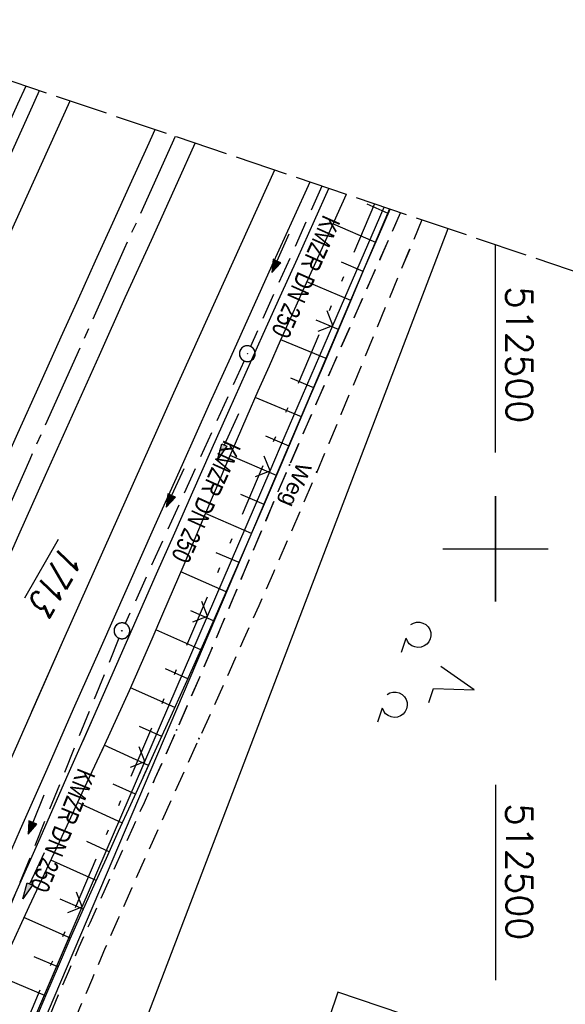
# Model space of a CAD drawing. Extents: x 511997 to 512565, y 475430 to 476399.
# Tile 31 of 32: x 512455 to 512507, y 476257 to 476350. Entities that reach past the tile are written whole.
import ezdxf

# ---------------------------------------------------------------- set-up
doc = ezdxf.new("R2010")
doc.units = 0
doc.header["$LTSCALE"] = 10
doc.header["$MEASUREMENT"] = 0
for name, pattern in [('ACHSE', [5.5, 4, -0.5, 0.5, -0.5]), ('AUSGEZOGEN', [0]), ('LT00', [0]), ('LT09', [0.54, 0.2, -0.1, 0.02, -0.1, 0.02, -0.1]), ('LT11', [0.3, 0.2, -0.1]), ('LT14', [0.6, 0.5, -0.1]), ('STRICHLINIE2', [0.375, 0.25, -0.125])]:
    doc.linetypes.add(name, pattern=pattern)
doc.layers.get('0').update_dxf_attribs({"linetype": 'LT00'})
for name, color, linetype in [('-AX-020', 250, 'ACHSE'), ('-Halt-Pfeil', 4, 'LT00'), ('-Haltung', 182, 'STRICHLINIE2'), ('-Haltungsbeschriftung', 182, 'LT00'), ('BAB-KABEL_TEXT_KASTEN', 224, 'Continuous'), ('DFK_AB_FLNR', 7, 'Continuous'), ('DFK_AB_L', 21, 'LT00'), ('DFK_KATASTER', 250, 'LT00'), ('DFK_NUTZUNG', 250, 'LT00'), ('FELDWEG_TEXT', 1, 'Continuous'), ('GEMARKUNGSGRENZE', 3, 'LT09'), ('PFEIL', 140, 'AUSGEZOGEN'), ('V88_AFBR_BAB', 250, 'LT00'), ('V88_BOESCH', 250, 'LT00'), ('V88_BOSCHUNG', 250, 'LT00'), ('V88_FELDWEG', 250, 'LT11'), ('V88_GRABEN', 250, 'LT00'), ('V88_KA_PRUF', 182, 'LT00'), ('V88_LD_MARK', 250, 'LT00'), ('V88_RASTER', 250, 'LT00'), ('V88_ZAUN', 40, 'LT00'), ('V89_AFBR_BAB', 250, 'LT00'), ('V89_BOESCH', 250, 'LT00'), ('V89_BOSCHUNG', 250, 'LT00'), ('V89_FELDWEG', 250, 'LT11'), ('V89_GRABEN', 250, 'LT00'), ('V89_KA_PRUF', 182, 'LT00'), ('V89_LD_MARK', 250, 'LT00'), ('V89_RASTER', 250, 'LT00'), ('V89_ZAUN', 40, 'LT00')]:
    doc.layers.add(name, color=color, linetype=linetype)
doc.layers.add('-BLATT_89-RAND', color=7, linetype='LT14', plot=False)
doc.styles.add('Beschrift', font='ARIAL.TTF')
doc.styles.add('Haltungsbeschriftung', font='ARIAL.TTF', dxfattribs={"width": 0.75})
doc.styles.get("Standard").update_dxf_attribs({"font": 'romans.shx'})

# ---------------------------------------------------------------- blocks, each defined once
blk = doc.blocks.new('SYMB0011')
at = {"color": 0, "linetype": 'ByBlock'}
for p, q in [((0.5, 0), (-0.5, 0)), ((0, 0.5), (0, -0.5))]:
    blk.add_line(p, q, dxfattribs=at)
blk = doc.blocks.new('SYMB0003')
at = {"color": 0, "linetype": 'ByBlock'}
for p, q in [((-0.015712, 0), (0.010166, 0.012015)), ((0, -0.021257), (-0.015712, 0)), ((0.010166, 0.012015), (0, -0.021257))]:
    blk.add_line(p, q, dxfattribs=at)
for points in [[(-0.031395, 0.499013), (-0.093691, 0.491144), (-0.154509, 0.475528), (-0.21289, 0.452414), (-0.267913, 0.422164), (-0.318712, 0.385257), (-0.364484, 0.342274), (-0.404509, 0.293893), (-0.438154, 0.240877), (-0.464888, 0.184062), (-0.484292, 0.124345), (-0.496058, 0.062667), (-0.5, 0)], [(-0.5, 0), (-0.496058, -0.062667), (-0.484292, -0.124345), (-0.464888, -0.184062), (-0.438154, -0.240877), (-0.404509, -0.293893), (-0.364485, -0.342274), (-0.318712, -0.385257), (-0.267914, -0.422164), (-0.21289, -0.452414), (-0.154509, -0.475529), (-0.093691, -0.491144), (-0.031395, -0.499014), (0.031395, -0.499014)], [(0.5, 0), (0.496057, 0.062667), (0.484292, 0.124345), (0.464888, 0.184062), (0.438153, 0.240877), (0.404509, 0.293893), (0.364484, 0.342274), (0.318712, 0.385257), (0.267913, 0.422164), (0.21289, 0.452414), (0.154509, 0.475528), (0.093691, 0.491144), (0.031395, 0.499013), (-0.031395, 0.499013)], [(0.031395, -0.499014), (0.093691, -0.491144), (0.154509, -0.475529), (0.21289, -0.452414), (0.267914, -0.422164), (0.318712, -0.385257), (0.364485, -0.342274), (0.404509, -0.293893), (0.438154, -0.240877), (0.464889, -0.184062), (0.484292, -0.124345), (0.496058, -0.062667), (0.5, 0)]]:
    blk.add_lwpolyline(points, dxfattribs=at)
blk = doc.blocks.new('SYMB0024')
at = {"color": 0, "linetype": 'ByBlock'}
for p, q in [((-0.5, 0.5), (0, 0)), ((0, 0), (0.5, 0.5))]:
    blk.add_line(p, q, dxfattribs=at)
blk = doc.blocks.new('Pfreil3')
at = {"layer": 'PFEIL'}
blk.add_hatch(color=256, dxfattribs=at).paths.add_polyline_path([(-1.549, 0.273), (-1.549, -0.273), (0, 0)])
for p, q in [((-1.549, 0), (-4.831, 0)), ((-1.549, -0.273), (-1.549, 0.273)), ((-1.549, 0.273), (0, 0)), ((0, 0), (-1.549, -0.273))]:
    blk.add_line(p, q, dxfattribs=at)
blk = doc.blocks.new('SYMB7201')
at = {"color": 0, "linetype": 'ByBlock'}
for p, q in [((0, 0.385), (-0.11, 0.015)), ((-0.255, -0.385), (-0.115, -0.385)), ((0.445, -0.385), (0.585, -0.385))]:
    blk.add_line(p, q, dxfattribs=at)
for points in [[(0.25, 0.015), (0.11, 0.015), (0, 0.385)], [(-0.393816, -0.383308), (-0.416239, -0.362945), (-0.432849, -0.337617), (-0.442589, -0.308936), (-0.444836, -0.27873), (-0.439449, -0.248923), (-0.426769, -0.221415), (-0.407606, -0.197958), (-0.38318, -0.180047), (-0.355047, -0.168823), (-0.325, -0.165), (-0.294953, -0.168823), (-0.26682, -0.180047), (-0.242394, -0.197959), (-0.223231, -0.221415), (-0.210551, -0.248923), (-0.205164, -0.27873), (-0.207411, -0.308936), (-0.21715, -0.337617), (-0.233761, -0.362945), (-0.256184, -0.383308)], [(0.306185, -0.383308), (0.283761, -0.362945), (0.267151, -0.337617), (0.257411, -0.308936), (0.255164, -0.27873), (0.260552, -0.248923), (0.273231, -0.221415), (0.292394, -0.197958), (0.31682, -0.180047), (0.344953, -0.168823), (0.375, -0.165), (0.405047, -0.168823), (0.43318, -0.180047), (0.457606, -0.197959), (0.476769, -0.221415), (0.489449, -0.248923), (0.494836, -0.27873), (0.492589, -0.308936), (0.48285, -0.337617), (0.466239, -0.362945), (0.443816, -0.383308)]]:
    blk.add_lwpolyline(points, dxfattribs=at)
blk = doc.blocks.new('SYMB0070')
at = {"color": 0, "linetype": 'ByBlock'}
for p, q in [((-0.5, 0), (0.2, 0)), ((0.5, 0), (0.2, 0.1)), ((0.2, 0.1), (0.2, 0)), ((0.468, 0), (0.21, 0.086)), ((0.21, 0.086), (0.21, -0.086)), ((0.21, -0.086), (0.468, 0)), ((0.22, -0.072), (0.437, 0)), ((0.23, -0.058), (0.405, 0)), ((0.24, -0.045), (0.374, 0)), ((0.342, 0), (0.25, 0.031)), ((0.25, 0.031), (0.25, -0.031)), ((0.25, -0.031), (0.342, 0)), ((0.26, -0.017), (0.31, 0)), ((0.27, -0.003), (0.279, 0))]:
    blk.add_line(p, q, dxfattribs=at)
for points in [[(0.2, 0), (0.2, -0.1), (0.5, 0)], [(0.437, 0), (0.22, 0.072), (0.22, -0.072)], [(0.405, 0), (0.23, 0.058), (0.23, -0.058)], [(0.374, 0), (0.24, 0.045), (0.24, -0.045)], [(0.31, 0), (0.26, 0.017), (0.26, -0.017)], [(0.279, 0), (0.27, 0.003), (0.27, -0.003)]]:
    blk.add_lwpolyline(points, dxfattribs=at)

msp = doc.modelspace()

# ---------------------------------------------------------------- linework, layer by layer
at = {"layer": '-AX-020', "ltscale": 0.2, "flags": 128}
msp.add_lwpolyline([(512469.633, 476339.086), (512464.81, 476328.445), (512455.84, 476308.46), (512446.944, 476288.443), (512438.12, 476268.394), (512429.37, 476248.313), (512420.694, 476228.2), (512412.09, 476208.055), (512403.561, 476187.879), (512395.105, 476167.672), (512386.723, 476147.434), (512378.415, 476127.166), (512370.181, 476106.867), (512362.021, 476086.539), (512353.936, 476066.181), (512345.925, 476045.794), (512337.988, 476025.377), (512330.127, 476004.932), (512322.339, 475984.458), (512314.627, 475963.955), (512306.989, 475943.425), (512299.427, 475922.867), (512291.94, 475902.281), (512284.528, 475881.669), (512277.191, 475861.029), (512269.93, 475840.362), (512262.744, 475819.67), (512255.634, 475798.951), (512248.599, 475778.206), (512241.641, 475757.436), (512234.758, 475736.641), (512227.951, 475715.82), (512221.221, 475694.975), (512214.566, 475674.105), (512207.988, 475653.211), (512201.487, 475632.294), (512200.128, 475627.887), (512194.281, 475608.791), (512188.5, 475589.674), (512182.785, 475570.538), (512177.137, 475551.381), (512171.56, 475532.204), (512166.053, 475513.007), (512160.618, 475493.788), (512155.257, 475474.55), (512153.847, 475469.413)], dxfattribs=at)
at = {"layer": '-BLATT_89-RAND'}
msp.add_lwpolyline([(512293.557, 476398.611), (511997.317, 475522.331), (512269.201, 475430.416), (512565.441, 476306.697), (512293.557, 476398.611)], dxfattribs=at)
at = {"layer": '-Haltung'}
for p, q in [((512483.532, 476334.387), (512476.777, 476319.189)), ((512476.163, 476317.821), (512464.89, 476292.915)), ((512476.163, 476317.821), (512464.89, 476292.915)), ((512464.299, 476291.537), (512450.423, 476257.336))]:
    msp.add_line(p, q, dxfattribs=at)
at = {"layer": 'BAB-KABEL_TEXT_KASTEN', "linetype": 'AUSGEZOGEN'}
msp.add_lwpolyline([(512485.062, 476257.974), (512473.193, 476222.864), (512487.458, 476218.042), (512499.328, 476253.152)], close=True, dxfattribs=at)
at = {"layer": 'DFK_AB_L'}
msp.add_line((512489.946, 476332.219), (512449.364, 476236.83), dxfattribs=at)
at = {"layer": 'DFK_KATASTER'}
msp.add_line((512495.483, 476330.347), (512461.578, 476241.601), dxfattribs=at)
at = {"layer": 'GEMARKUNGSGRENZE', "ltscale": 2.5, "flags": 128}
msp.add_lwpolyline([(512488.521, 476332.701), (512447.696, 476236.741), (512445.748, 476232.406), (512395.202, 476115.896), (512387.923, 476094.992), (512385.787, 476088.818), (512379.737, 476057.071), (512363.301, 476018.741)], dxfattribs=at)
at = {"layer": 'V88_AFBR_BAB'}
for points in [[(512435.625, 476296.337), (512438.304, 476302.364), (512443.354, 476313.671), (512448.428, 476324.968), (512450.887, 476330.421), (512453.35, 476335.872), (512455.817, 476341.321), (512456.774, 476343.433)], [(512467.713, 476339.735), (512466.975, 476338.107), (512465.336, 476334.497), (512463.697, 476330.887), (512462.058, 476327.277), (512460.421, 476323.666), (512458.788, 476320.054), (512456.734, 476315.496), (512454.686, 476310.934), (512452.643, 476306.371), (512450.605, 476301.806), (512448.569, 476297.239), (512446.567, 476292.743), (512445.601, 476290.57)], [(512449.131, 476288.53), (512450.294, 476291.162), (512452.273, 476295.628), (512454.803, 476301.316), (512457.342, 476307), (512459.888, 476312.68), (512462.442, 476318.357), (512464.904, 476323.816), (512467.371, 476329.273), (512469.842, 476334.729), (512471.527, 476338.446)], [(512482.386, 476334.775), (512480.775, 476331.223), (512478.801, 476326.866), (512476.829, 476322.507), (512474.861, 476318.148), (512472.897, 476313.786), (512470.284, 476307.964), (512467.678, 476302.137), (512465.08, 476296.308), (512462.488, 476290.476), (512459.968, 476284.79), (512459.079, 476282.779)]]:
    msp.add_lwpolyline(points, dxfattribs=at)
at = {"layer": 'V88_BOESCH'}
for points in [[(512455.474, 476343.873), (512454.691, 476342.142), (512453.44, 476339.392), (512452.186, 476336.645), (512450.931, 476333.898), (512449.676, 476331.15), (512448.423, 476328.402), (512447.174, 476325.652), (512445.496, 476321.936), (512443.825, 476318.216), (512442.161, 476314.493), (512440.5, 476310.769), (512438.841, 476307.044), (512437.182, 476303.319), (512435.488, 476299.522), (512434.386, 476297.053)], [(512466.63, 476278.414), (512467.747, 476280.863), (512468.903, 476283.411), (512470.753, 476287.523), (512472.586, 476291.643), (512474.403, 476295.769), (512476.205, 476299.902), (512477.994, 476304.041), (512479.77, 476308.185), (512481.076, 476311.252), (512482.377, 476314.32), (512483.677, 476317.389), (512484.977, 476320.458), (512486.28, 476323.526), (512487.588, 476326.592), (512488.903, 476329.654), (512490.006, 476332.199)]]:
    msp.add_lwpolyline(points, dxfattribs=at)
at = {"layer": 'V88_BOSCHUNG'}
for p, q in [((512489.832, 476331.801), (512487.823, 476332.668)), ((512488.642, 476329.047), (512484.589, 476330.798)), ((512487.459, 476326.29), (512485.408, 476327.176)), ((512486.285, 476323.539), (512482.118, 476325.318)), ((512485.116, 476320.787), (512482.998, 476321.681)), ((512483.95, 476318.034), (512479.646, 476319.829)), ((512482.78, 476315.272), (512480.601, 476316.18)), ((512481.605, 476312.5), (512477.213, 476314.353)), ((512480.428, 476309.73), (512478.223, 476310.671)), ((512479.247, 476306.962), (512474.837, 476308.865)), ((512478.064, 476304.205), (512475.863, 476305.154)), ((512476.876, 476301.45), (512472.494, 476303.341)), ((512475.682, 476298.698), (512473.505, 476299.638)), ((512474.477, 476295.94), (512470.162, 476297.824)), ((512473.267, 476293.184), (512471.129, 476294.128)), ((512472.049, 476290.432), (512467.808, 476292.326)), ((512470.828, 476287.691), (512468.717, 476288.634)), ((512469.6, 476284.954), (512465.388, 476286.836)), ((512468.359, 476282.212), (512466.257, 476283.162)), ((512467.113, 476279.472), (512462.909, 476281.393))]:
    msp.add_line(p, q, dxfattribs=at)
at = {"layer": 'V88_FELDWEG', "flags": 128}
for points in [[(512467.572, 476277.87), (512467.747, 476278.259), (512468.771, 476280.546), (512469.785, 476282.837), (512470.877, 476285.337), (512471.958, 476287.843), (512473.03, 476290.352), (512474.095, 476292.865), (512475.156, 476295.379), (512476.214, 476297.894), (512477.273, 476300.409), (512478.334, 476302.923), (512479.401, 476305.434), (512480.474, 476307.943), (512481.659, 476310.684), (512482.853, 476313.421), (512484.054, 476316.155), (512485.261, 476318.887), (512486.47, 476321.617), (512487.68, 476324.347), (512488.89, 476327.078), (512490.095, 476329.81), (512490.997, 476331.863)], [(512493.026, 476331.178), (512492.155, 476329.12), (512491.012, 476326.392), (512489.875, 476323.66), (512488.743, 476320.927), (512487.612, 476318.193), (512486.48, 476315.459), (512485.344, 476312.727), (512484.203, 476309.998), (512483.052, 476307.272), (512481.696, 476304.099), (512480.327, 476300.932), (512478.945, 476297.77), (512477.552, 476294.613), (512476.149, 476291.46), (512474.739, 476288.31), (512473.322, 476285.163), (512471.9, 476282.018), (512470.617, 476279.188), (512469.511, 476276.749)]]:
    msp.add_lwpolyline(points, dxfattribs=at)
at = {"layer": 'V88_GRABEN'}
for points in [[(512460.867, 476281.746), (512461.911, 476284.109), (512464.453, 476289.872), (512466.164, 476293.754), (512467.875, 476297.637), (512469.588, 476301.518), (512471.305, 476305.398), (512473.026, 476309.276), (512474.753, 476313.151), (512476.363, 476316.745), (512477.977, 476320.337), (512479.594, 476323.928), (512481.212, 476327.519), (512482.827, 476331.111), (512484.196, 476334.163)], [(512485.845, 476333.605), (512484.959, 476331.622), (512483.888, 476329.24), (512482.814, 476326.86), (512481.74, 476324.48), (512480.666, 476322.099), (512479.595, 476319.717), (512478.53, 476317.332), (512477.473, 476314.944), (512476.426, 476312.552), (512475.415, 476310.213), (512474.413, 476307.87), (512473.417, 476305.525), (512472.425, 476303.177), (512471.434, 476300.83), (512470.442, 476298.482), (512469.445, 476296.137), (512468.443, 476293.795), (512467.431, 476291.456), (512466.407, 476289.123), (512465.258, 476286.548), (512464.095, 476283.979), (512462.919, 476281.415), (512462.607, 476280.74)]]:
    msp.add_lwpolyline(points, dxfattribs=at)
at = {"layer": 'V88_LD_MARK'}
for points in [[(512438.308, 476294.786), (512445.448, 476310.862), (512454.398, 476330.82), (512459.666, 476342.455)], [(512479.041, 476335.905), (512469.478, 476314.745), (512459.05, 476291.418), (512456.009, 476284.554)]]:
    msp.add_lwpolyline(points, dxfattribs=at)
at = {"layer": 'V88_RASTER'}
for p, q in [((512500, 476305), (512500, 476295)), ((512495.001, 476300), (512505.001, 476300)), ((512495.001, 476300), (512505.001, 476300)), ((512500, 476277.625), (512500, 476259.125))]:
    msp.add_line(p, q, dxfattribs=at)
at = {"layer": 'V88_ZAUN'}
for p, q in [((512484.576, 476321.169), (512489.437, 476332.391)), ((512472.691, 476293.624), (512478.622, 476307.402)), ((512466.759, 476279.847), (512472.691, 476293.624)), ((512466.24, 476278.64), (512466.759, 476279.847))]:
    msp.add_line(p, q, dxfattribs=at)
msp.add_lwpolyline([(512478.622, 476307.402), (512480.06, 476310.742), (512484.576, 476321.169)], dxfattribs=at)
at = {"layer": 'V89_AFBR_BAB'}
for points in [[(512415.148, 476249.61), (512418.422, 476257.163), (512421.71, 476264.717), (512425.009, 476272.267), (512428.32, 476279.811), (512431.636, 476287.334), (512434.965, 476294.851), (512438.304, 476302.364), (512443.354, 476313.671), (512448.428, 476324.968), (512450.887, 476330.421), (512453.35, 476335.872), (512455.817, 476341.321), (512456.774, 476343.433)], [(512467.713, 476339.735), (512466.975, 476338.107), (512465.336, 476334.497), (512463.697, 476330.887), (512462.058, 476327.277), (512460.421, 476323.666), (512458.788, 476320.054), (512456.734, 476315.496), (512454.686, 476310.934), (512452.644, 476306.371), (512450.605, 476301.806), (512448.569, 476297.239), (512446.567, 476292.743), (512444.568, 476288.245), (512442.572, 476283.746), (512440.581, 476279.245), (512438.595, 476274.741), (512436.075, 476269.004), (512433.565, 476263.263), (512431.062, 476257.518), (512428.566, 476251.771)], [(512434.383, 476254.949), (512436.387, 476259.533), (512438.395, 476264.116), (512440.405, 476268.697), (512442.417, 476273.278), (512444.383, 476277.751), (512446.35, 476282.222), (512448.32, 476286.693), (512450.294, 476291.161), (512452.273, 476295.628), (512454.803, 476301.316), (512457.342, 476307), (512459.888, 476312.68), (512462.442, 476318.357), (512464.904, 476323.816), (512467.371, 476329.273), (512469.842, 476334.729), (512471.527, 476338.446)], [(512482.386, 476334.775), (512480.775, 476331.223), (512478.801, 476326.866), (512476.829, 476322.507), (512474.861, 476318.148), (512472.897, 476313.786), (512470.284, 476307.963), (512467.678, 476302.137), (512465.08, 476296.308), (512462.488, 476290.476), (512459.968, 476284.79), (512457.453, 476279.102), (512454.945, 476273.411), (512452.444, 476267.717), (512450.483, 476263.239), (512448.525, 476258.759), (512446.57, 476254.278)]]:
    msp.add_lwpolyline(points, dxfattribs=at)
at = {"layer": 'V89_BOESCH'}
for points in [[(512455.474, 476343.873), (512454.691, 476342.142)], [(512456.406, 476255.409), (512457.452, 476257.89), (512458.555, 476260.46), (512459.675, 476263.023), (512460.808, 476265.58), (512461.952, 476268.132), (512463.104, 476270.681), (512464.263, 476273.228), (512465.424, 476275.773), (512466.586, 476278.318), (512467.747, 476280.863), (512468.903, 476283.411), (512470.753, 476287.523), (512472.586, 476291.643), (512474.403, 476295.769), (512476.205, 476299.902), (512477.994, 476304.041), (512479.77, 476308.185), (512481.076, 476311.252), (512482.377, 476314.32), (512483.677, 476317.389), (512484.977, 476320.458), (512486.28, 476323.526), (512487.588, 476326.592), (512488.903, 476329.654), (512490.006, 476332.199)]]:
    msp.add_lwpolyline(points, dxfattribs=at)
at = {"layer": 'V89_BOSCHUNG'}
for p, q in [((512489.832, 476331.801), (512487.823, 476332.668)), ((512488.642, 476329.047), (512484.589, 476330.798)), ((512487.459, 476326.29), (512485.408, 476327.176)), ((512486.285, 476323.539), (512482.118, 476325.318)), ((512485.116, 476320.787), (512482.998, 476321.681)), ((512483.95, 476318.034), (512479.646, 476319.829)), ((512482.78, 476315.272), (512480.601, 476316.18)), ((512481.605, 476312.5), (512477.213, 476314.353)), ((512480.428, 476309.73), (512478.223, 476310.671)), ((512479.247, 476306.962), (512474.837, 476308.865)), ((512478.064, 476304.205), (512475.864, 476305.155)), ((512476.876, 476301.45), (512472.494, 476303.341)), ((512475.682, 476298.698), (512473.505, 476299.638)), ((512474.477, 476295.939), (512470.162, 476297.824)), ((512473.267, 476293.184), (512471.129, 476294.128)), ((512472.049, 476290.432), (512467.808, 476292.326)), ((512470.828, 476287.691), (512468.718, 476288.634)), ((512469.6, 476284.954), (512465.388, 476286.836)), ((512468.36, 476282.212), (512466.257, 476283.162)), ((512467.113, 476279.472), (512462.909, 476281.393)), ((512465.863, 476276.734), (512463.758, 476277.707)), ((512464.621, 476274.014), (512460.381, 476275.952)), ((512463.382, 476271.293), (512461.244, 476272.26)), ((512462.149, 476268.569), (512457.829, 476270.5)), ((512460.921, 476265.832), (512458.74, 476266.807)), ((512459.709, 476263.099), (512455.291, 476265.051)), ((512458.516, 476260.368), (512456.271, 476261.338)), ((512457.342, 476257.63), (512452.77, 476259.561))]:
    msp.add_line(p, q, dxfattribs=at)
at = {"layer": 'V89_FELDWEG', "flags": 128}
for points in [[(512211.533, 475576.705), (512212.595, 475578.845), (512213.653, 475580.987), (512214.707, 475583.131), (512215.753, 475585.279), (512216.788, 475587.432), (512217.811, 475589.591), (512218.817, 475591.757), (512219.805, 475593.932), (512220.773, 475596.117), (512221.716, 475598.313), (512222.863, 475601.084), (512223.965, 475603.873), (512225.02, 475606.68), (512226.026, 475609.506), (512226.979, 475612.349), (512227.876, 475615.208), (512228.714, 475618.084), (512229.492, 475620.976), (512229.983, 475622.947), (512230.449, 475624.924), (512230.892, 475626.906), (512231.316, 475628.893), (512231.724, 475630.884), (512232.12, 475632.878), (512232.507, 475634.874), (512232.889, 475636.871), (512233.269, 475638.869), (512233.651, 475640.866), (512234.038, 475642.862), (512234.434, 475644.856), (512234.841, 475646.847), (512235.265, 475648.835), (512235.838, 475651.392), (512236.44, 475653.943), (512237.067, 475656.487), (512237.715, 475659.027), (512238.381, 475661.562), (512239.061, 475664.094), (512239.753, 475666.624), (512240.452, 475669.151), (512241.155, 475671.677), (512241.859, 475674.203), (512243.437, 475679.899), (512245.001, 475685.597), (512246.554, 475691.298), (512248.095, 475697.001), (512249.626, 475702.707), (512250.522, 475706.064), (512251.417, 475709.422), (512252.312, 475712.779), (512253.208, 475716.136), (512254.108, 475719.492), (512255.013, 475722.847), (512255.925, 475726.2), (512256.845, 475729.551), (512258.364, 475735), (512259.908, 475740.442), (512261.476, 475745.878), (512263.069, 475751.306), (512264.685, 475756.727), (512265.555, 475759.617), (512266.43, 475762.506), (512267.306, 475765.394), (512268.182, 475768.282), (512269.054, 475771.171), (512269.921, 475774.062), (512270.78, 475776.955), (512271.628, 475779.851), (512272.465, 475782.751), (512273.286, 475785.656), (512273.991, 475788.201), (512274.686, 475790.749), (512275.374, 475793.3), (512276.058, 475795.852), (512276.74, 475798.404), (512277.423, 475800.955), (512278.112, 475803.505), (512278.807, 475806.052), (512279.514, 475808.596), (512280.234, 475811.136), (512280.97, 475813.671), (512281.866, 475816.665), (512282.786, 475819.651), (512283.73, 475822.63), (512284.693, 475825.604), (512285.674, 475828.573), (512286.671, 475831.537), (512287.681, 475834.499), (512288.702, 475837.458), (512289.732, 475840.416), (512290.431, 475842.413), (512291.137, 475844.408), (512291.85, 475846.4), (512292.576, 475848.387), (512293.315, 475850.369), (512294.072, 475852.342), (512294.849, 475854.307), (512295.648, 475856.261), (512296.474, 475858.204), (512297.328, 475860.133), (512298.214, 475862.047), (512299.134, 475863.944), (512300.145, 475865.929), (512301.195, 475867.895), (512302.279, 475869.844), (512303.396, 475871.775), (512304.541, 475873.691), (512305.712, 475875.591), (512306.905, 475877.478), (512308.117, 475879.352), (512309.42, 475881.325), (512310.736, 475883.287), (512312.065, 475885.24), (512313.403, 475887.187), (512314.747, 475889.129), (512316.094, 475891.07), (512317.441, 475893.011), (512318.785, 475894.954), (512320.124, 475896.903), (512321.538, 475898.983), (512322.939, 475901.073), (512324.326, 475903.172), (512325.695, 475905.283), (512327.044, 475907.407), (512328.37, 475909.544), (512329.671, 475911.695), (512330.944, 475913.862), (512332.187, 475916.046), (512333.397, 475918.247), (512334.571, 475920.466), (512335.731, 475922.752), (512336.854, 475925.056), (512337.942, 475927.378), (512338.999, 475929.716), (512340.025, 475932.068), (512341.025, 475934.432), (512342, 475936.808), (512342.953, 475939.193), (512343.887, 475941.586), (512345.016, 475944.55), (512346.116, 475947.525), (512347.184, 475950.51), (512348.219, 475953.506), (512349.215, 475956.513), (512350.172, 475959.532), (512351.085, 475962.564), (512351.952, 475965.607), (512352.548, 475967.809), (512353.121, 475970.017), (512353.675, 475972.229), (512354.213, 475974.447), (512354.737, 475976.668), (512355.252, 475978.892), (512355.76, 475981.119), (512356.264, 475983.347), (512356.768, 475985.576), (512357.273, 475987.805), (512357.785, 475990.033), (512358.322, 475992.334), (512358.873, 475994.631), (512359.439, 475996.924), (512360.026, 475999.211), (512360.637, 476001.491), (512361.275, 476003.762), (512361.945, 476006.022), (512362.649, 476008.271), (512363.392, 476010.506), (512364.101, 476012.521), (512364.841, 476014.524), (512365.61, 476016.518), (512366.404, 476018.503), (512367.22, 476020.48), (512368.055, 476022.45), (512368.906, 476024.415), (512369.769, 476026.376), (512370.642, 476028.333), (512371.521, 476030.288), (512372.403, 476032.242), (512373.286, 476034.196), (512374.046, 476035.887), (512374.8, 476037.581), (512375.545, 476039.277), (512376.277, 476040.978), (512376.993, 476042.685), (512377.689, 476044.399), (512378.362, 476046.121), (512379.008, 476047.852), (512379.624, 476049.594), (512380.285, 476051.593), (512380.906, 476053.607), (512381.491, 476055.632), (512382.041, 476057.668), (512382.562, 476059.714), (512383.055, 476061.768), (512383.526, 476063.827), (512383.976, 476065.892), (512384.411, 476067.96), (512384.799, 476069.867), (512385.18, 476071.774), (512385.557, 476073.682), (512385.933, 476075.59), (512386.311, 476077.496), (512386.695, 476079.4), (512387.088, 476081.302), (512387.494, 476083.2), (512387.915, 476085.095), (512388.356, 476086.984), (512388.819, 476088.869), (512389.491, 476091.429), (512390.208, 476093.978), (512390.966, 476096.516), (512391.761, 476099.044), (512392.591, 476101.563), (512393.452, 476104.071), (512394.339, 476106.571), (512395.251, 476109.061), (512396.359, 476112.007), (512397.494, 476114.941), (512398.653, 476117.865), (512399.834, 476120.78), (512401.035, 476123.686), (512402.253, 476126.585), (512403.486, 476129.478), (512404.733, 476132.365), (512405.99, 476135.247), (512407.257, 476138.125), (512408.53, 476141.001), (512409.807, 476143.875), (512411.086, 476146.748), (512412.366, 476149.621), (512413.643, 476152.495), (512414.916, 476155.371), (512416.458, 476158.877), (512417.993, 476162.386), (512419.522, 476165.898), (512421.048, 476169.411), (512422.572, 476172.924), (512424.098, 476176.437), (512425.627, 476179.948), (512427.412, 476184.03), (512429.202, 476188.11), (512430.996, 476192.188), (512432.793, 476196.265), (512434.59, 476200.342), (512436.387, 476204.419), (512437.786, 476207.598), (512439.181, 476210.778), (512440.57, 476213.961), (512441.951, 476217.148), (512443.321, 476220.339), (512444.678, 476223.536), (512446.019, 476226.739), (512447.343, 476229.95), (512448.366, 476232.468), (512449.379, 476234.991), (512450.386, 476237.516), (512451.389, 476240.043), (512452.391, 476242.57), (512453.395, 476245.096), (512454.405, 476247.62), (512455.421, 476250.14), (512456.449, 476252.656), (512457.49, 476255.167), (512458.547, 476257.67), (512459.538, 476259.971), (512460.542, 476262.266), (512461.558, 476264.556), (512462.583, 476266.843), (512463.613, 476269.127), (512464.648, 476271.409), (512465.683, 476273.691), (512466.717, 476275.974), (512467.747, 476278.259), (512468.771, 476280.546), (512469.785, 476282.837), (512470.877, 476285.338), (512471.958, 476287.843), (512473.03, 476290.352), (512474.095, 476292.865), (512475.156, 476295.379), (512476.214, 476297.894), (512477.273, 476300.409), (512478.335, 476302.923), (512479.401, 476305.434), (512480.474, 476307.943), (512481.659, 476310.684), (512482.853, 476313.421), (512484.054, 476316.155), (512485.261, 476318.887), (512486.47, 476321.617), (512487.68, 476324.347), (512488.89, 476327.078), (512490.095, 476329.81), (512490.997, 476331.863)], [(512493.026, 476331.178), (512492.156, 476329.12), (512491.012, 476326.392), (512489.875, 476323.66), (512488.743, 476320.927), (512487.612, 476318.193), (512486.48, 476315.459), (512485.344, 476312.727), (512484.203, 476309.998), (512483.052, 476307.272), (512481.696, 476304.099), (512480.327, 476300.932), (512478.945, 476297.77), (512477.552, 476294.613), (512476.149, 476291.46), (512474.739, 476288.31), (512473.322, 476285.163), (512471.9, 476282.018), (512470.617, 476279.188), (512469.334, 476276.358), (512468.053, 476273.526), (512466.778, 476270.693), (512465.51, 476267.856), (512464.253, 476265.015), (512463.009, 476262.168), (512461.781, 476259.315), (512460.571, 476256.454), (512459.545, 476253.983), (512458.532, 476251.506), (512457.53, 476249.025), (512456.536, 476246.54), (512455.547, 476244.054), (512454.562, 476241.565), (512453.576, 476239.077), (512452.589, 476236.589), (512451.597, 476234.104), (512450.599, 476231.621), (512449.59, 476229.142), (512448.418, 476226.303), (512447.233, 476223.471), (512446.035, 476220.643), (512444.827, 476217.82), (512443.612, 476215), (512442.39, 476212.182), (512441.164, 476209.367), (512439.935, 476206.552), (512438.707, 476203.737), (512436.89, 476199.567), (512435.076, 476195.396), (512433.263, 476191.224), (512431.45, 476187.053), (512429.635, 476182.882), (512427.817, 476178.713), (512425.691, 476173.851), (512423.56, 476168.992), (512421.425, 476164.134), (512419.288, 476159.278), (512417.149, 476154.423), (512415.596, 476150.897), (512414.044, 476147.37), (512412.497, 476143.841), (512410.956, 476140.31), (512409.423, 476136.775), (512407.9, 476133.236), (512406.39, 476129.691), (512404.895, 476126.139), (512403.417, 476122.579), (512401.957, 476119.011), (512400.518, 476115.433), (512399.103, 476111.845), (512397.712, 476108.245), (512396.88, 476106.048), (512396.062, 476103.846), (512395.261, 476101.638), (512394.482, 476099.423), (512393.728, 476097.201), (512393.004, 476094.97), (512392.312, 476092.73), (512391.658, 476090.481), (512391.044, 476088.222), (512390.574, 476086.365), (512390.13, 476084.502), (512389.708, 476082.633), (512389.306, 476080.759), (512388.919, 476078.881), (512388.544, 476077), (512388.177, 476075.115), (512387.814, 476073.229), (512387.453, 476071.342), (512387.09, 476069.454), (512386.72, 476067.567), (512386.336, 476065.659), (512385.939, 476063.753), (512385.526, 476061.851), (512385.094, 476059.954), (512384.639, 476058.064), (512384.159, 476056.182), (512383.65, 476054.308), (512383.109, 476052.446), (512382.533, 476050.595), (512381.919, 476048.757), (512381.288, 476046.996), (512380.623, 476045.247), (512379.93, 476043.508), (512379.212, 476041.777), (512378.474, 476040.054), (512377.722, 476038.335), (512376.96, 476036.619), (512376.193, 476034.905), (512375.425, 476033.191), (512374.39, 476030.862), (512373.366, 476028.53), (512372.356, 476026.191), (512371.365, 476023.847), (512370.394, 476021.495), (512369.448, 476019.134), (512368.53, 476016.764), (512367.643, 476014.383), (512366.79, 476011.99), (512365.975, 476009.584), (512365.256, 476007.347), (512364.57, 476005.099), (512363.911, 476002.842), (512363.277, 476000.576), (512362.664, 475998.304), (512362.069, 475996.026), (512361.488, 475993.745), (512360.918, 475991.46), (512360.355, 475989.173), (512359.764, 475986.751), (512359.174, 475984.329), (512358.583, 475981.908), (512357.988, 475979.488), (512357.387, 475977.07), (512356.777, 475974.655), (512356.156, 475972.243), (512355.52, 475969.836), (512354.868, 475967.432), (512354.196, 475965.034), (512352.979, 475960.889), (512351.696, 475956.763), (512350.348, 475952.657), (512348.936, 475948.572), (512347.459, 475944.509), (512345.918, 475940.47), (512344.69, 475937.379), (512343.423, 475934.304), (512342.115, 475931.247), (512340.765, 475928.208), (512339.371, 475925.189), (512337.933, 475922.191), (512336.447, 475919.216), (512334.622, 475915.718), (512332.73, 475912.254), (512330.772, 475908.827), (512328.751, 475905.438), (512326.666, 475902.087), (512324.521, 475898.776), (512322.315, 475895.507), (512321.105, 475893.766), (512319.883, 475892.036), (512318.65, 475890.312), (512317.412, 475888.593), (512316.17, 475886.876), (512314.93, 475885.158), (512313.694, 475883.436), (512312.467, 475881.707), (512311.251, 475879.97), (512310.05, 475878.221), (512308.816, 475876.38), (512307.605, 475874.521), (512306.421, 475872.647), (512305.265, 475870.754), (512304.142, 475868.844), (512303.054, 475866.914), (512302.004, 475864.966), (512300.994, 475862.997), (512300.077, 475861.113), (512299.195, 475859.212), (512298.346, 475857.295), (512297.527, 475855.365), (512296.735, 475853.422), (512295.965, 475851.469), (512295.216, 475849.507), (512294.483, 475847.537), (512293.764, 475845.561), (512293.056, 475843.581), (512292.355, 475841.598), (512291.658, 475839.615), (512290.732, 475836.971), (512289.811, 475834.327), (512288.896, 475831.683), (512287.991, 475829.036), (512287.097, 475826.387), (512286.218, 475823.733), (512285.356, 475821.075), (512284.514, 475818.412), (512283.694, 475815.742), (512282.898, 475813.064), (512282.233, 475810.75), (512281.586, 475808.431), (512280.953, 475806.107), (512280.332, 475803.779), (512279.721, 475801.448), (512279.116, 475799.115), (512278.515, 475796.781), (512277.916, 475794.447), (512277.315, 475792.112), (512276.709, 475789.779), (512276.097, 475787.448), (512275.475, 475785.12), (512274.674, 475782.188), (512273.855, 475779.262), (512273.022, 475776.34), (512272.176, 475773.421), (512271.32, 475770.506), (512270.456, 475767.592), (512269.587, 475764.681), (512268.714, 475761.77), (512267.841, 475758.859), (512266.969, 475755.948), (512265.815, 475752.072), (512264.669, 475748.193), (512263.536, 475744.311), (512262.415, 475740.425), (512261.311, 475736.535), (512260.224, 475732.64), (512259.157, 475728.739), (512258.36, 475725.77), (512257.573, 475722.798), (512256.793, 475719.825), (512256.017, 475716.85), (512255.243, 475713.875), (512254.466, 475710.901), (512253.686, 475707.928), (512252.897, 475704.957), (512252.099, 475701.989), (512251.237, 475698.841), (512250.363, 475695.696), (512249.48, 475692.554), (512248.59, 475689.413), (512247.696, 475686.273), (512246.802, 475683.134), (512245.909, 475679.994), (512245.021, 475676.852), (512244.14, 475673.708), (512243.357, 475670.879), (512242.585, 475668.047), (512241.826, 475665.211), (512241.083, 475662.371), (512240.359, 475659.527), (512239.655, 475656.678), (512238.976, 475653.823), (512238.322, 475650.962), (512237.697, 475648.095), (512237.257, 475645.983), (512236.83, 475643.867), (512236.413, 475641.749), (512236.002, 475639.63), (512235.594, 475637.511), (512235.186, 475635.391), (512234.774, 475633.273), (512234.354, 475631.156), (512233.922, 475629.042), (512233.477, 475626.931), (512233.013, 475624.824), (512232.527, 475622.723), (512232.017, 475620.627), (512231.235, 475617.63), (512230.396, 475614.647), (512229.502, 475611.68), (512228.554, 475608.728), (512227.555, 475605.793), (512226.506, 475602.875), (512225.409, 475599.975), (512224.266, 475597.094), (512223.346, 475594.865), (512222.402, 475592.647), (512221.437, 475590.438), (512220.453, 475588.237), (512219.452, 475586.044), (512218.438, 475583.856), (512217.414, 475581.673), (512216.382, 475579.494), (512215.344, 475577.317), (512214.303, 475575.142)]]:
    msp.add_lwpolyline(points, dxfattribs=at)
at = {"layer": 'V89_GRABEN'}
for points in [[(512448.278, 476253.232), (512450.276, 476257.764), (512452.275, 476262.294), (512454.276, 476266.824), (512456.822, 476272.585), (512459.367, 476278.347), (512461.911, 476284.109), (512464.453, 476289.872), (512466.164, 476293.754), (512467.875, 476297.637), (512469.588, 476301.518), (512471.305, 476305.398), (512473.026, 476309.276), (512474.753, 476313.151), (512476.363, 476316.745), (512477.977, 476320.337), (512479.594, 476323.928), (512481.212, 476327.519), (512482.827, 476331.111), (512484.196, 476334.163)], [(512485.845, 476333.605), (512484.959, 476331.622), (512483.888, 476329.24), (512482.814, 476326.86), (512481.74, 476324.48), (512480.666, 476322.099), (512479.595, 476319.717), (512478.531, 476317.332), (512477.473, 476314.944), (512476.426, 476312.552), (512475.415, 476310.213), (512474.413, 476307.87), (512473.417, 476305.525), (512472.425, 476303.177), (512471.434, 476300.83), (512470.442, 476298.482), (512469.445, 476296.137), (512468.443, 476293.795), (512467.431, 476291.456), (512466.407, 476289.123), (512465.258, 476286.548), (512464.095, 476283.979), (512462.919, 476281.415), (512461.735, 476278.855), (512460.543, 476276.299), (512459.348, 476273.744), (512458.151, 476271.189), (512456.957, 476268.634), (512455.766, 476266.077), (512453.689, 476261.574)]]:
    msp.add_lwpolyline(points, dxfattribs=at)
at = {"layer": 'V89_LD_MARK'}
for points in [[(512372.87, 476141.427), (512378.581, 476155.29), (512384.327, 476169.138), (512390.107, 476182.973), (512395.922, 476196.792), (512401.771, 476210.598), (512410.363, 476230.713), (512419.027, 476250.797), (512427.763, 476270.85), (512436.57, 476290.872), (512445.448, 476310.862), (512454.398, 476330.82), (512459.666, 476342.455)], [(512479.041, 476335.905), (512469.478, 476314.745), (512459.05, 476291.418), (512452.445, 476276.508), (512445.879, 476261.581), (512439.353, 476246.635), (512432.868, 476231.673), (512426.423, 476216.692), (512420.02, 476201.694), (512413.659, 476186.678), (512407.341, 476171.644), (512401.066, 476156.592), (512394.834, 476141.522)]]:
    msp.add_lwpolyline(points, dxfattribs=at)
at = {"layer": 'V89_RASTER'}
for p, q in [((512500.001, 476309.137), (512500.001, 476328.82)), ((512500.001, 476295), (512500.001, 476305)), ((512495.002, 476300), (512505.002, 476300))]:
    msp.add_line(p, q, dxfattribs=at)
at = {"layer": 'V89_ZAUN'}
for p, q in [((512484.576, 476321.169), (512489.437, 476332.391)), ((512472.691, 476293.624), (512478.622, 476307.402)), ((512466.759, 476279.847), (512472.691, 476293.624)), ((512460.828, 476266.069), (512466.759, 476279.847)), ((512454.896, 476252.292), (512460.828, 476266.069))]:
    msp.add_line(p, q, dxfattribs=at)
msp.add_lwpolyline([(512478.622, 476307.402), (512480.06, 476310.742), (512484.576, 476321.169)], dxfattribs=at)

# ---------------------------------------------------------------- block references
at = {"layer": '-Halt-Pfeil', "zscale": 4}
for p, xscale, yscale, rotation in [((512479.606, 476328.017), 3.999999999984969, 4, 246.0367471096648), ((512469.615, 476305.78), 3.999999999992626, 3.999999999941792, 245.6475790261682), ((512456.434, 476274.812), 3.999999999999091, 4, 247.9167471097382)]:
    msp.add_blockref('SYMB0070', p, dxfattribs=dict(at, xscale=xscale, yscale=yscale, rotation=rotation))
at = {"layer": 'DFK_NUTZUNG', "xscale": 10, "yscale": 10, "zscale": 10, "rotation": 251.28826}
msp.add_blockref('SYMB7201', (512494.329, 476287.865), dxfattribs=at)
at = {"layer": 'PFEIL'}
for p, rotation in [((512473.64, 476308.447), 245.1570053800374), ((512455.201, 476266.834), 244.8612928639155)]:
    msp.add_blockref('Pfreil3', p, dxfattribs=dict(at, rotation=rotation))
at = {"layer": 'V88_FELDWEG', "xscale": 0.09999999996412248, "yscale": 0.09999999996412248, "zscale": 0.1, "rotation": 239.9696990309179}
for p in [(512480.474, 476307.943), (512483.052, 476307.272), (512469.785, 476282.837), (512471.9, 476282.018)]:
    msp.add_blockref('SYMB0011', p, dxfattribs=at)
at = {"layer": 'V88_KA_PRUF', "xscale": 1.500000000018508, "yscale": 1.500000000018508, "zscale": 1.5, "rotation": 239.9696990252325}
for p in [(512476.472, 476318.504), (512464.581, 476292.232)]:
    msp.add_blockref('SYMB0003', p, dxfattribs=at)
at = {"layer": 'V88_ZAUN', "yscale": 2.100000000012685, "zscale": 2.1}
for p, xscale, rotation in [((512484.576, 476321.169), 2.099999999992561, 66.57983902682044), ((512478.622, 476307.402), 2.099999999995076, 66.70649902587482), ((512472.691, 476293.624), 2.099999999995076, 66.70649902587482), ((512466.759, 476279.847), 2.099999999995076, 66.70649902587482)]:
    msp.add_blockref('SYMB0024', p, dxfattribs=dict(at, xscale=xscale, rotation=rotation))
at = {"layer": 'V89_FELDWEG', "xscale": 0.09999999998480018, "yscale": 0.09999999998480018, "zscale": 0.1, "rotation": 251.3214071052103}
for p in [(512480.474, 476307.943), (512483.052, 476307.272), (512469.785, 476282.837), (512471.9, 476282.018), (512458.547, 476257.67)]:
    msp.add_blockref('SYMB0011', p, dxfattribs=at)
at = {"layer": 'V89_KA_PRUF', "xscale": 1.499999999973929, "yscale": 1.499999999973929, "zscale": 1.5, "rotation": 251.3214071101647}
for p in [(512476.472, 476318.504), (512464.581, 476292.232)]:
    msp.add_blockref('SYMB0003', p, dxfattribs=at)
at = {"layer": 'V89_ZAUN', "yscale": 2.099999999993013, "zscale": 2.1}
for p, xscale, rotation in [((512484.576, 476321.169), 2.100000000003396, 66.58100710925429), ((512478.622, 476307.402), 2.100000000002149, 66.70733710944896), ((512472.691, 476293.624), 2.100000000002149, 66.70733710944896), ((512466.759, 476279.847), 2.100000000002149, 66.70733710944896), ((512460.828, 476266.069), 2.100000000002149, 66.70733710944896)]:
    msp.add_blockref('SYMB0024', p, dxfattribs=dict(at, xscale=xscale, rotation=rotation))

# ---------------------------------------------------------------- texts
at = {"layer": '-Haltungsbeschriftung', "style": 'Haltungsbeschriftung', "width": 0.75}
for rotation, p in [(246.03674, (512483.682, 476331.742)), (245.64758, (512474.27, 476310.4)), (247.91675, (512460.444, 476279.312))]:
    msp.add_text('KMZR DN 250', height=1.8, rotation=rotation, dxfattribs=at).set_placement(p)
at = {"layer": 'DFK_AB_FLNR', "oblique": 13.754, "width": 0.75}
msp.add_text('%%U1713', height=2.5, rotation=239.9697, dxfattribs=at).set_placement((512458.92, 476300.542))
at = {"layer": 'FELDWEG_TEXT', "style": 'Beschrift'}
msp.add_text('Weg', height=1.5, rotation=247.27229, dxfattribs=at).set_placement((512481.233, 476308.321))
at = {"layer": 'V88_RASTER', "width": 1.01}
msp.add_text(' 512500', height=2.5, rotation=270.00085, dxfattribs=at).set_placement((512501, 476277.625))
at = {"layer": 'V89_RASTER', "width": 1.01}
msp.add_text(' 512500', height=2.5, rotation=269.99965, dxfattribs=at).set_placement((512501.001, 476326.637))

doc.saveas('drawing.dxf')
